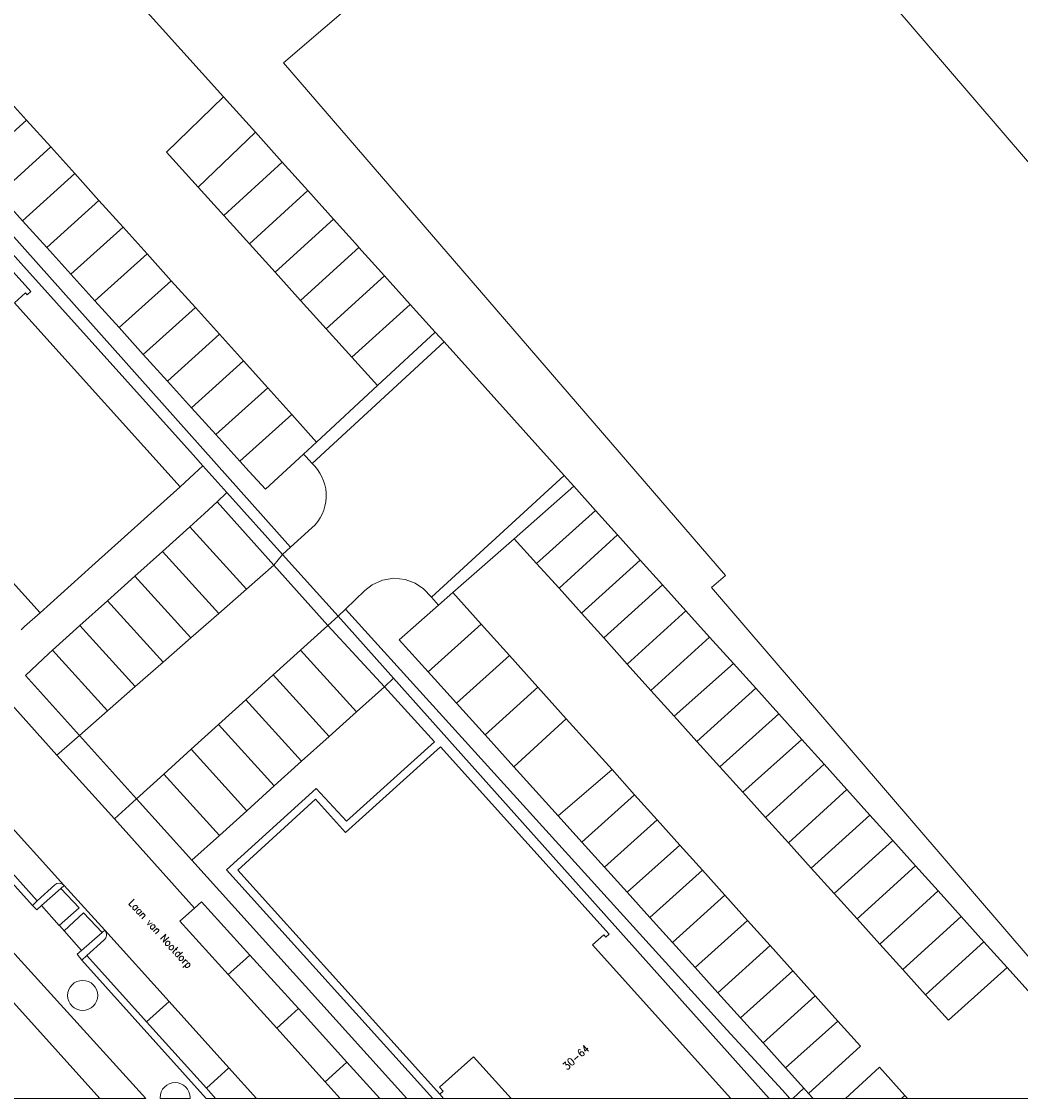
# Model space of a CAD drawing. Header units: metres. Extents: x 86596 to 86851, y 451372 to 451551.
# Tile 3 of 10: x 86671 to 86738, y 451372 to 451443. Entities that reach past the tile are written whole.
import ezdxf

# ---------------------------------------------------------------- set-up
doc = ezdxf.new("R2010")
doc.units = ezdxf.units.M
doc.header["$MEASUREMENT"] = 0
for name, color, linetype, lineweight in [('BEGROEIDTERREINDEEL', 7, 'Continuous', 0), ('BGT_Nummeraanduiding', 7, 'Continuous', 0), ('BGT_Openbare ruimte label', 7, 'Continuous', 0), ('ONBEGROEIDTERREINDEEL', 7, 'Continuous', 0), ('PAND', 7, 'Continuous', 0), ('WEGDEEL', 7, 'Continuous', 0)]:
    doc.layers.add(name, color=color, linetype=linetype, lineweight=lineweight)
doc.styles.add('Style-STANDARD', font='STANDARD.shx')

msp = doc.modelspace()

# ---------------------------------------------------------------- linework, layer by layer
at = {"layer": 'BEGROEIDTERREINDEEL', "color": 7, "linetype": 'Continuous', "lineweight": 0, "flags": 128}
for points in [[(86596.358, 451462.95), (86596.358, 451460.46), (86634.251, 451418.318), (86638.713, 451413.355), (86639.468, 451412.517), (86676.319, 451371.581), (86679.367, 451371.581), (86640.972, 451413.843), (86635.73, 451419.613), (86596.358, 451462.95)], [(86596.358, 451460.46), (86596.358, 451448.104), (86665.207, 451371.581), (86676.319, 451371.581), (86639.468, 451412.517), (86638.713, 451413.355), (86634.251, 451418.318), (86596.358, 451460.46)], [(86653.674, 451446.448), (86657.404, 451442.299), (86682.513, 451414.374), (86683.154, 451413.661), (86684.759, 451411.876), (86688.455, 451407.765), (86688.985, 451408.242), (86654.365, 451447.074), (86653.674, 451446.448)], [(86722.194, 451371.581), (86722.4, 451371.581), (86723.136, 451372.255), (86721.915, 451373.609), (86720.41, 451375.278), (86718.904, 451376.947), (86717.399, 451378.616), (86715.893, 451380.284), (86714.388, 451381.953), (86712.882, 451383.622), (86711.376, 451385.292), (86709.871, 451386.961), (86708.365, 451388.629), (86706.794, 451390.371), (86703.844, 451393.641), (86701.924, 451395.769), (86700.036, 451397.862), (86698.148, 451399.955), (86696.225, 451402.087), (86698.833, 451404.379), (86698.356, 451404.926), (86697.838, 451405.474), (86697.281, 451405.85), (86696.618, 451406.097), (86695.872, 451406.174), (86695.103, 451406.048), (86694.413, 451405.733), (86693.943, 451405.366), (86692.654, 451404.127), (86716.495, 451377.804), (86718.004, 451376.138), (86721.705, 451372.124), (86722.194, 451371.581)], [(86720.818, 451371.581), (86722.194, 451371.581), (86721.705, 451372.124), (86718.004, 451376.138), (86716.495, 451377.804), (86692.654, 451404.127), (86692.156, 451403.648), (86695.842, 451399.524), (86720.818, 451371.581)], [(86696.715, 451371.581), (86698.459, 451371.581), (86684.745, 451386.794), (86690.701, 451392.201), (86692.716, 451390.019), (86698.569, 451395.299), (86695.233, 451398.958), (86693.38, 451397.289), (86691.556, 451395.646), (86689.731, 451394.003), (86687.907, 451392.36), (86686.083, 451390.718), (86684.259, 451389.075), (86682.421, 451387.42), (86696.715, 451371.581)], [(86676.169, 451378.433), (86676.15, 451378.628), (86676.093, 451378.816), (86676.001, 451378.989), (86675.876, 451379.14), (86675.725, 451379.264), (86675.552, 451379.357), (86675.364, 451379.414), (86675.169, 451379.433), (86674.974, 451379.414), (86674.786, 451379.357), (86674.613, 451379.264), (86674.462, 451379.14), (86674.337, 451378.989), (86674.245, 451378.816), (86674.188, 451378.628), (86674.169, 451378.433), (86674.188, 451378.238), (86674.245, 451378.05), (86674.337, 451377.878), (86674.462, 451377.726), (86674.613, 451377.602), (86674.786, 451377.509), (86674.974, 451377.452), (86675.169, 451377.433), (86675.364, 451377.452), (86675.552, 451377.509), (86675.725, 451377.602), (86675.876, 451377.726), (86676.001, 451377.878), (86676.093, 451378.05), (86676.15, 451378.238), (86676.169, 451378.433)], [(86680.321, 451371.581), (86682.311, 451371.581), (86682.316, 451371.632), (86682.297, 451371.827), (86682.24, 451372.015), (86682.148, 451372.188), (86682.023, 451372.339), (86681.872, 451372.464), (86681.699, 451372.556), (86681.511, 451372.613), (86681.316, 451372.632), (86681.121, 451372.613), (86680.933, 451372.556), (86680.76, 451372.464), (86680.609, 451372.339), (86680.485, 451372.188), (86680.392, 451372.015), (86680.335, 451371.827), (86680.316, 451371.632), (86680.321, 451371.581)]]:
    msp.add_lwpolyline(points, close=True, dxfattribs=at)
msp.add_lwpolyline([(86654.365, 451447.074), (86688.985, 451408.242), (86688.985, 451408.242), (86690.419, 451409.534, 0.418353), (86690.602, 451413.624), (86690.429, 451413.81), (86690.004, 451414.269), (86689.854, 451414.43), (86687.335, 451412.107), (86686.241, 451413.268), (86685.623, 451413.952), (86684.018, 451415.729), (86682.412, 451417.507), (86680.806, 451419.284), (86679.201, 451421.061), (86677.595, 451422.839), (86675.99, 451424.616), (86674.384, 451426.393), (86672.779, 451428.171), (86671.173, 451429.948), (86669.568, 451431.725)], format="xyb", dxfattribs=at)
at = {"layer": 'ONBEGROEIDTERREINDEEL', "color": 7, "linetype": 'Continuous', "lineweight": 0, "flags": 128}
msp.add_lwpolyline([(86660.523, 451437.683), (86671.717, 451425.236), (86671.486, 451425.029), (86671.366, 451425.163), (86670.63, 451424.501), (86671.794, 451423.207), (86681.649, 451412.247), (86682.574, 451413.119), (86683.154, 451413.661), (86682.513, 451414.374), (86657.404, 451442.299)], dxfattribs=at)
for points in [[(86718.281, 451371.581), (86720.818, 451371.581), (86695.842, 451399.524), (86695.233, 451398.958), (86698.569, 451395.299), (86692.716, 451390.019), (86690.701, 451392.201), (86684.745, 451386.794), (86698.459, 451371.581), (86699.16, 451371.581), (86698.912, 451371.856), (86685.478, 451386.754), (86690.657, 451391.478), (86692.653, 451389.265), (86698.965, 451394.957), (86710.182, 451382.517), (86709.952, 451382.31), (86709.818, 451382.458), (86709.076, 451381.789), (86710.452, 451380.263), (86718.281, 451371.581)], [(86673.611, 451383.09), (86674.934, 451384.252), (86673.721, 451385.551), (86672.424, 451384.414), (86673.611, 451383.09)], [(86676.465, 451382.614), (86675.234, 451383.931), (86673.94, 451382.723), (86675.1, 451381.43), (86676.465, 451382.614)], [(86699.16, 451371.581), (86703.658, 451371.581), (86701.158, 451374.353), (86698.907, 451372.324), (86699.142, 451372.064), (86698.912, 451371.856), (86699.16, 451371.581)]]:
    msp.add_lwpolyline(points, close=True, dxfattribs=at)
at = {"layer": 'PAND', "color": 7, "linetype": 'Continuous', "lineweight": 0, "flags": 128}
for points in [[(86715.919, 451459.653), (86713.808, 451462.113), (86711.002, 451459.709), (86688.532, 451440.46), (86717.922, 451406.356), (86716.981, 451405.549), (86740.267, 451378.447), (86751.884, 451388.447), (86751.721, 451388.636), (86751.637, 451388.565), (86747.241, 451393.688), (86749.231, 451395.396), (86747.632, 451397.26), (86760.2, 451408.044), (86715.919, 451459.653)], [(86672.347, 451403.882), (86675.784, 451406.973), (86681.649, 451412.247), (86671.794, 451423.207), (86670.63, 451424.501), (86671.366, 451425.163), (86671.486, 451425.029), (86671.717, 451425.236), (86660.523, 451437.683), (86654.203, 451432), (86652.211, 451434.216), (86647.005, 451429.521), (86660.418, 451414.605), (86660.649, 451414.812), (86660.415, 451415.072), (86662.645, 451417.078), (86666.925, 451412.32), (86665.914, 451411.41), (86664.984, 451412.444), (86664.761, 451412.243), (86672.347, 451403.882)], [(86703.658, 451371.581), (86718.281, 451371.581), (86710.452, 451380.263), (86709.076, 451381.789), (86709.818, 451382.458), (86709.952, 451382.31), (86710.182, 451382.517), (86698.965, 451394.957), (86692.653, 451389.265), (86690.657, 451391.478), (86685.478, 451386.754), (86698.912, 451371.856), (86699.142, 451372.064), (86698.907, 451372.324), (86701.158, 451374.353), (86703.658, 451371.581)]]:
    msp.add_lwpolyline(points, close=True, dxfattribs=at)
at = {"layer": 'WEGDEEL', "color": 7, "linetype": 'Continuous', "lineweight": 0, "flags": 128}
for points in [[(86669.843, 451438.421), (86671.446, 451436.641), (86673.049, 451434.861), (86674.652, 451433.082), (86676.255, 451431.302), (86677.858, 451429.523), (86679.461, 451427.743), (86681.064, 451425.963), (86682.668, 451424.183), (86684.27, 451422.404), (86685.874, 451420.624), (86687.477, 451418.844), (86689.079, 451417.065), (86690.72, 451415.231), (86694.782, 451418.984), (86693.077, 451420.871), (86691.371, 451422.758), (86689.665, 451424.644), (86687.96, 451426.531), (86686.254, 451428.418), (86684.548, 451430.305), (86682.843, 451432.191), (86680.744, 451434.512), (86684.541, 451438.187), (86684.541, 451438.187), (86676.033, 451447.649)], [(86644.142, 451415.191), (86671.831, 451384.412), (86672.153, 451384.724), (86668.199, 451389.119)], [(86668.225, 451400.23), (86673.46, 451394.414), (86674.953, 451395.721), (86671.365, 451399.709), (86672.913, 451401.171), (86673.158, 451401.391), (86674.986, 451403.033), (86676.813, 451404.676), (86678.641, 451406.318), (86680.47, 451407.961), (86682.297, 451409.603), (86683.271, 451410.478), (86684.108, 451411.265), (86684.759, 451411.876), (86683.154, 451413.661), (86682.574, 451413.119), (86681.649, 451412.247), (86675.784, 451406.973), (86672.347, 451403.882), (86671.309, 451402.957), (86671.201, 451402.858), (86671.08, 451402.748)], [(86741.611, 451374.776), (86736.642, 451380.294), (86732.743, 451376.783), (86731.222, 451378.468), (86729.702, 451380.152), (86728.181, 451381.837), (86726.661, 451383.521), (86725.141, 451385.206), (86723.62, 451386.891), (86722.1, 451388.575), (86720.579, 451390.26), (86719.059, 451391.944), (86717.538, 451393.629), (86716.018, 451395.314), (86714.497, 451396.998), (86712.954, 451398.716), (86711.388, 451400.46), (86709.818, 451402.208), (86708.332, 451403.857), (86706.845, 451405.507), (86705.358, 451407.157), (86703.871, 451408.807), (86699.794, 451405.224), (86701.678, 451403.126), (86703.562, 451401.029), (86705.446, 451398.932), (86707.33, 451396.835), (86710.369, 451393.451), (86711.871, 451391.779), (86713.373, 451390.107), (86714.876, 451388.435), (86716.378, 451386.763), (86717.88, 451385.09), (86719.382, 451383.418), (86720.884, 451381.746), (86722.386, 451380.074), (86723.888, 451378.402), (86725.39, 451376.73), (86726.892, 451375.058), (86723.444, 451371.914), (86723.745, 451371.581), (86725.898, 451371.581), (86728.153, 451373.654), (86729.84, 451371.776), (86730.016, 451371.581), (86730.016, 451371.581), (86738.418, 451371.581)]]:
    msp.add_lwpolyline(points, dxfattribs=at)
for points in [[(86667.962, 451433.503), (86671.446, 451436.641), (86669.843, 451438.421), (86666.356, 451435.28), (86667.962, 451433.503)], [(86686.662, 451435.829), (86684.541, 451438.187), (86680.744, 451434.512), (86682.843, 451432.191), (86686.662, 451435.829)], [(86667.962, 451433.503), (86669.568, 451431.725), (86673.049, 451434.861), (86671.446, 451436.641), (86667.962, 451433.503)], [(86688.445, 451433.846), (86686.662, 451435.829), (86682.843, 451432.191), (86684.548, 451430.305), (86688.445, 451433.846)], [(86671.173, 451429.948), (86674.652, 451433.082), (86673.049, 451434.861), (86669.568, 451431.725), (86671.173, 451429.948)], [(86690.147, 451431.953), (86690.145, 451431.955), (86688.445, 451433.846), (86684.548, 451430.305), (86686.254, 451428.418), (86690.147, 451431.953)], [(86671.173, 451429.948), (86672.779, 451428.171), (86676.255, 451431.302), (86674.652, 451433.082), (86671.173, 451429.948)], [(86690.147, 451431.953), (86686.254, 451428.418), (86687.96, 451426.531), (86691.853, 451430.056), (86690.147, 451431.953)], [(86674.384, 451426.393), (86677.858, 451429.523), (86676.255, 451431.302), (86672.779, 451428.171), (86674.384, 451426.393)], [(86693.541, 451428.179), (86693.519, 451428.203), (86691.853, 451430.056), (86687.96, 451426.531), (86689.665, 451424.644), (86693.541, 451428.179)], [(86674.384, 451426.393), (86675.99, 451424.616), (86679.461, 451427.743), (86677.858, 451429.523), (86674.384, 451426.393)], [(86677.595, 451422.839), (86681.064, 451425.963), (86679.461, 451427.743), (86675.99, 451424.616), (86677.595, 451422.839)], [(86693.541, 451428.179), (86689.665, 451424.644), (86691.371, 451422.758), (86695.251, 451426.278), (86693.541, 451428.179)], [(86696.952, 451424.386), (86695.251, 451426.278), (86691.371, 451422.758), (86693.077, 451420.871), (86696.952, 451424.386)], [(86677.595, 451422.839), (86679.201, 451421.061), (86682.668, 451424.183), (86681.064, 451425.963), (86677.595, 451422.839)], [(86680.806, 451419.284), (86684.27, 451422.404), (86682.668, 451424.183), (86679.201, 451421.061), (86680.806, 451419.284)], [(86698.614, 451422.538), (86696.952, 451424.386), (86693.077, 451420.871), (86694.782, 451418.984), (86698.614, 451422.538)], [(86698.614, 451422.538), (86694.782, 451418.984), (86690.72, 451415.231), (86689.854, 451414.43), (86690.004, 451414.269), (86690.429, 451413.81), (86699.2, 451421.886), (86698.614, 451422.538)], [(86680.806, 451419.284), (86682.412, 451417.507), (86685.874, 451420.624), (86684.27, 451422.404), (86680.806, 451419.284)], [(86684.018, 451415.729), (86687.477, 451418.844), (86685.874, 451420.624), (86682.412, 451417.507), (86684.018, 451415.729)], [(86687.477, 451418.844), (86684.018, 451415.729), (86685.623, 451413.952), (86689.079, 451417.065), (86687.477, 451418.844)], [(86689.079, 451417.065), (86685.623, 451413.952), (86686.241, 451413.268), (86687.335, 451412.107), (86689.854, 451414.43), (86690.72, 451415.231), (86689.079, 451417.065)], [(86698.356, 451404.926), (86698.833, 451404.379), (86699.794, 451405.224), (86703.871, 451408.807), (86707.822, 451412.299), (86707.192, 451412.999), (86698.356, 451404.926)], [(86688.455, 451407.765), (86684.759, 451411.876), (86684.108, 451411.265), (86687.887, 451407.049), (86688.455, 451407.765)], [(86709.273, 451410.687), (86707.822, 451412.299), (86703.871, 451408.807), (86705.358, 451407.157), (86709.273, 451410.687)], [(86686.063, 451405.451), (86687.887, 451407.049), (86684.108, 451411.265), (86683.271, 451410.478), (86682.297, 451409.603), (86686.063, 451405.451)], [(86710.742, 451409.055), (86709.273, 451410.687), (86705.358, 451407.157), (86706.845, 451405.507), (86710.742, 451409.055)], [(86684.214, 451403.831), (86686.063, 451405.451), (86682.297, 451409.603), (86680.47, 451407.961), (86684.214, 451403.831)], [(86712.244, 451407.387), (86710.742, 451409.055), (86706.845, 451405.507), (86708.332, 451403.857), (86712.244, 451407.387)], [(86684.214, 451403.831), (86680.47, 451407.961), (86678.641, 451406.318), (86682.365, 451402.212), (86684.214, 451403.831)], [(86692.156, 451403.648), (86688.455, 451407.765), (86687.887, 451407.049), (86691.483, 451403.038), (86692.156, 451403.648)], [(86687.887, 451407.049), (86686.063, 451405.451), (86684.214, 451403.831), (86682.365, 451402.212), (86680.516, 451400.593), (86678.667, 451398.974), (86676.818, 451397.354), (86674.953, 451395.721), (86678.749, 451391.502), (86680.567, 451393.15), (86682.387, 451394.798), (86684.206, 451396.446), (86686.026, 451398.094), (86687.845, 451399.742), (86689.664, 451401.39), (86691.483, 451403.038), (86687.887, 451407.049)], [(86713.73, 451405.737), (86712.244, 451407.387), (86708.332, 451403.857), (86709.818, 451402.208), (86713.73, 451405.737)], [(86680.516, 451400.593), (86682.365, 451402.212), (86678.641, 451406.318), (86676.813, 451404.676), (86680.516, 451400.593)], [(86713.73, 451405.737), (86709.818, 451402.208), (86711.388, 451400.46), (86715.288, 451404.007), (86713.73, 451405.737)], [(86680.516, 451400.593), (86676.813, 451404.676), (86674.986, 451403.033), (86678.667, 451398.974), (86680.516, 451400.593)], [(86698.148, 451399.955), (86701.678, 451403.126), (86699.794, 451405.224), (86698.833, 451404.379), (86696.225, 451402.087), (86698.148, 451399.955)], [(86715.288, 451404.007), (86711.388, 451400.46), (86712.954, 451398.716), (86716.863, 451402.258), (86715.288, 451404.007)], [(86695.842, 451399.524), (86692.156, 451403.648), (86691.483, 451403.038), (86695.233, 451398.958), (86695.842, 451399.524)], [(86686.727, 451371.581), (86692.295, 451371.581), (86691.291, 451372.691), (86688.071, 451376.252), (86684.852, 451379.814), (86681.632, 451383.375), (86682.615, 451384.242), (86677.279, 451390.171), (86673.46, 451394.414), (86668.225, 451400.23), (86667.282, 451399.308), (86664.4, 451402.511), (86662.945, 451401.205), (86662.052, 451400.403), (86661.325, 451399.75), (86661.778, 451399.247), (86665.731, 451394.851), (86669.685, 451390.456), (86673.911, 451385.757), (86673.931, 451385.735), (86676.645, 451382.77), (86680.919, 451378.027), (86684.892, 451373.617), (86686.727, 451371.581)], [(86676.818, 451397.354), (86678.667, 451398.974), (86674.986, 451403.033), (86673.158, 451401.391), (86676.818, 451397.354)], [(86695.233, 451398.958), (86691.483, 451403.038), (86689.664, 451401.39), (86693.38, 451397.289), (86695.233, 451398.958)], [(86698.148, 451399.955), (86700.036, 451397.862), (86703.562, 451401.029), (86701.678, 451403.126), (86698.148, 451399.955)], [(86718.443, 451400.503), (86716.863, 451402.258), (86712.954, 451398.716), (86714.497, 451396.998), (86718.443, 451400.503)], [(86676.818, 451397.354), (86673.158, 451401.391), (86672.913, 451401.171), (86671.365, 451399.709), (86674.953, 451395.721), (86676.818, 451397.354)], [(86687.845, 451399.742), (86691.556, 451395.646), (86693.38, 451397.289), (86689.664, 451401.39), (86687.845, 451399.742)], [(86701.924, 451395.769), (86705.446, 451398.932), (86703.562, 451401.029), (86700.036, 451397.862), (86701.924, 451395.769)], [(86719.928, 451398.855), (86718.443, 451400.503), (86714.497, 451396.998), (86716.018, 451395.314), (86719.928, 451398.855)], [(86691.556, 451395.646), (86687.845, 451399.742), (86686.026, 451398.094), (86689.731, 451394.003), (86691.556, 451395.646)], [(86707.33, 451396.835), (86705.446, 451398.932), (86701.924, 451395.769), (86703.844, 451393.641), (86707.33, 451396.835)], [(86719.928, 451398.855), (86716.018, 451395.314), (86717.538, 451393.629), (86721.458, 451397.156), (86719.928, 451398.855)], [(86684.206, 451396.446), (86687.907, 451392.36), (86689.731, 451394.003), (86686.026, 451398.094), (86684.206, 451396.446)], [(86710.369, 451393.451), (86707.33, 451396.835), (86703.844, 451393.641), (86706.794, 451390.371), (86710.369, 451393.451)], [(86722.983, 451395.462), (86721.458, 451397.156), (86717.538, 451393.629), (86719.059, 451391.944), (86722.983, 451395.462)], [(86687.907, 451392.36), (86684.206, 451396.446), (86682.387, 451394.798), (86686.083, 451390.718), (86687.907, 451392.36)], [(86678.749, 451391.502), (86674.953, 451395.721), (86673.46, 451394.414), (86677.279, 451390.171), (86678.749, 451391.502)], [(86722.983, 451395.462), (86719.059, 451391.944), (86720.579, 451390.26), (86724.47, 451393.81), (86722.983, 451395.462)], [(86684.259, 451389.075), (86686.083, 451390.718), (86682.387, 451394.798), (86680.567, 451393.15), (86684.259, 451389.075)], [(86684.259, 451389.075), (86680.567, 451393.15), (86678.749, 451391.502), (86682.421, 451387.42), (86684.259, 451389.075)], [(86708.365, 451388.629), (86711.871, 451391.779), (86710.369, 451393.451), (86706.794, 451390.371), (86708.365, 451388.629)], [(86725.989, 451392.124), (86724.47, 451393.81), (86720.579, 451390.26), (86722.1, 451388.575), (86725.989, 451392.124)], [(86708.365, 451388.629), (86709.871, 451386.961), (86713.373, 451390.107), (86711.871, 451391.779), (86708.365, 451388.629)], [(86725.989, 451392.124), (86722.1, 451388.575), (86723.62, 451386.891), (86727.519, 451390.424), (86725.989, 451392.124)], [(86694.94, 451371.581), (86696.715, 451371.581), (86682.421, 451387.42), (86678.749, 451391.502), (86677.279, 451390.171), (86682.615, 451384.242), (86683.083, 451384.655), (86686.292, 451381.116), (86689.517, 451377.56), (86692.743, 451374.003), (86694.94, 451371.581)], [(86729.034, 451388.743), (86727.519, 451390.424), (86723.62, 451386.891), (86725.141, 451385.206), (86729.034, 451388.743)], [(86711.376, 451385.292), (86714.876, 451388.435), (86713.373, 451390.107), (86709.871, 451386.961), (86711.376, 451385.292)], [(86711.376, 451385.292), (86712.882, 451383.622), (86716.378, 451386.763), (86714.876, 451388.435), (86711.376, 451385.292)], [(86729.034, 451388.743), (86725.141, 451385.206), (86726.661, 451383.521), (86730.55, 451387.059), (86729.034, 451388.743)], [(86714.388, 451381.953), (86717.88, 451385.09), (86716.378, 451386.763), (86712.882, 451383.622), (86714.388, 451381.953)], [(86732.057, 451385.385), (86730.55, 451387.059), (86726.661, 451383.521), (86728.181, 451381.837), (86732.057, 451385.385)], [(86673.931, 451385.735), (86673.721, 451385.551), (86674.934, 451384.252), (86673.611, 451383.09), (86673.646, 451383.051), (86673.94, 451382.723), (86675.234, 451383.931), (86676.465, 451382.614), (86676.645, 451382.77), (86673.931, 451385.735)], [(86733.59, 451383.683), (86732.057, 451385.385), (86728.181, 451381.837), (86729.702, 451380.152), (86733.59, 451383.683)], [(86682.615, 451384.242), (86681.632, 451383.375), (86684.852, 451379.814), (86685.817, 451380.686), (86686.292, 451381.116), (86683.083, 451384.655), (86682.615, 451384.242)], [(86714.388, 451381.953), (86715.893, 451380.284), (86719.382, 451383.418), (86717.88, 451385.09), (86714.388, 451381.953)], [(86717.399, 451378.616), (86720.884, 451381.746), (86719.382, 451383.418), (86715.893, 451380.284), (86717.399, 451378.616)], [(86733.59, 451383.683), (86729.702, 451380.152), (86731.222, 451378.468), (86735.105, 451382.001), (86733.59, 451383.683)], [(86717.399, 451378.616), (86718.904, 451376.947), (86722.386, 451380.074), (86720.884, 451381.746), (86717.399, 451378.616)], [(86735.105, 451382.001), (86731.222, 451378.468), (86732.743, 451376.783), (86736.642, 451380.294), (86735.105, 451382.001)], [(86683.385, 451371.581), (86684.011, 451371.581), (86683.394, 451372.266), (86679.424, 451376.679), (86675.453, 451381.092), (86675.105, 451380.769), (86683.385, 451371.581)], [(86684.852, 451379.814), (86688.071, 451376.252), (86689.028, 451377.118), (86689.517, 451377.56), (86686.292, 451381.116), (86685.817, 451380.686), (86684.852, 451379.814)], [(86720.41, 451375.278), (86723.888, 451378.402), (86722.386, 451380.074), (86718.904, 451376.947), (86720.41, 451375.278)], [(86723.888, 451378.402), (86720.41, 451375.278), (86721.915, 451373.609), (86725.39, 451376.73), (86723.888, 451378.402)], [(86680.919, 451378.027), (86679.424, 451376.679), (86683.394, 451372.266), (86684.892, 451373.617), (86680.919, 451378.027)], [(86688.071, 451376.252), (86691.291, 451372.691), (86692.24, 451373.549), (86692.743, 451374.003), (86689.517, 451377.56), (86689.028, 451377.118), (86688.071, 451376.252)], [(86723.136, 451372.255), (86723.444, 451371.914), (86726.892, 451375.058), (86725.39, 451376.73), (86721.915, 451373.609), (86723.136, 451372.255)], [(86692.295, 451371.581), (86694.94, 451371.581), (86692.743, 451374.003), (86692.24, 451373.549), (86691.291, 451372.691), (86692.295, 451371.581)], [(86684.011, 451371.581), (86686.727, 451371.581), (86684.892, 451373.617), (86683.394, 451372.266), (86684.011, 451371.581)], [(86725.898, 451371.581), (86729.623, 451371.581), (86729.84, 451371.776), (86728.153, 451373.654), (86725.898, 451371.581)], [(86723.745, 451371.581), (86723.444, 451371.914), (86723.136, 451372.255), (86722.4, 451371.581), (86723.745, 451371.581)], [(86729.623, 451371.581), (86730.016, 451371.581), (86729.84, 451371.776), (86729.623, 451371.581)]]:
    msp.add_lwpolyline(points, close=True, dxfattribs=at)
for points in [[(86699.2, 451421.886), (86690.429, 451413.81), (86690.602, 451413.624, -0.418353), (86690.419, 451409.534), (86688.985, 451408.242), (86688.455, 451407.765), (86692.156, 451403.648), (86692.654, 451404.127), (86693.943, 451405.366), (86694.413, 451405.733), (86695.103, 451406.048), (86695.872, 451406.174), (86696.618, 451406.097), (86697.281, 451405.85), (86697.838, 451405.474), (86698.356, 451404.926), (86707.192, 451412.999), (86699.2, 451421.886)], [(86673.911, 451385.757), (86669.685, 451390.456), (86668.199, 451389.119), (86672.153, 451384.724), (86673.31, 451385.789, -0.389399), (86673.911, 451385.757)], [(86671.831, 451384.412), (86672.112, 451384.135), (86672.424, 451384.414), (86673.721, 451385.551), (86673.931, 451385.735), (86673.911, 451385.757, 0.389399), (86673.31, 451385.789), (86672.153, 451384.724), (86671.831, 451384.412)], [(86676.645, 451382.77), (86676.465, 451382.614), (86675.1, 451381.43), (86674.809, 451381.171), (86675.105, 451380.769), (86675.453, 451381.092), (86676.586, 451382.105, 0.407646), (86676.645, 451382.77)], [(86680.919, 451378.027), (86676.645, 451382.77, -0.407646), (86676.586, 451382.105), (86675.453, 451381.092), (86679.424, 451376.679), (86680.919, 451378.027)]]:
    msp.add_lwpolyline(points, format="xyb", close=True, dxfattribs=at)

# ---------------------------------------------------------------- texts
at = {"layer": 'BGT_Nummeraanduiding', "color": 1, "linetype": 'Continuous', "lineweight": 0, "style": 'Style-STANDARD'}
msp.add_text('30-64', height=0.5, rotation=42, dxfattribs=at).set_placement((86707.372, 451373.435))
at = {"layer": 'BGT_Openbare ruimte label', "color": 1, "linetype": 'Continuous', "lineweight": 0, "style": 'Style-STANDARD'}
msp.add_text('Laan van Nootdorp', height=0.5, rotation=312.3, dxfattribs=at).set_placement((86678.183, 451384.545))
msp.add_text('Laan van Nootdorp', height=0.5, rotation=312.3, dxfattribs=at).set_placement((86678.183, 451384.545))
msp.add_text('Laan van Nootdorp', height=0.5, rotation=312.3, dxfattribs=at).set_placement((86678.183, 451384.545))
msp.add_text('Laan van Nootdorp', height=0.5, rotation=312.3, dxfattribs=at).set_placement((86678.183, 451384.545))
msp.add_text('Laan van Nootdorp', height=0.5, rotation=312.3, dxfattribs=at).set_placement((86678.183, 451384.545))
msp.add_text('Laan van Nootdorp', height=0.5, rotation=312.3, dxfattribs=at).set_placement((86678.183, 451384.545))

doc.saveas('drawing.dxf')
